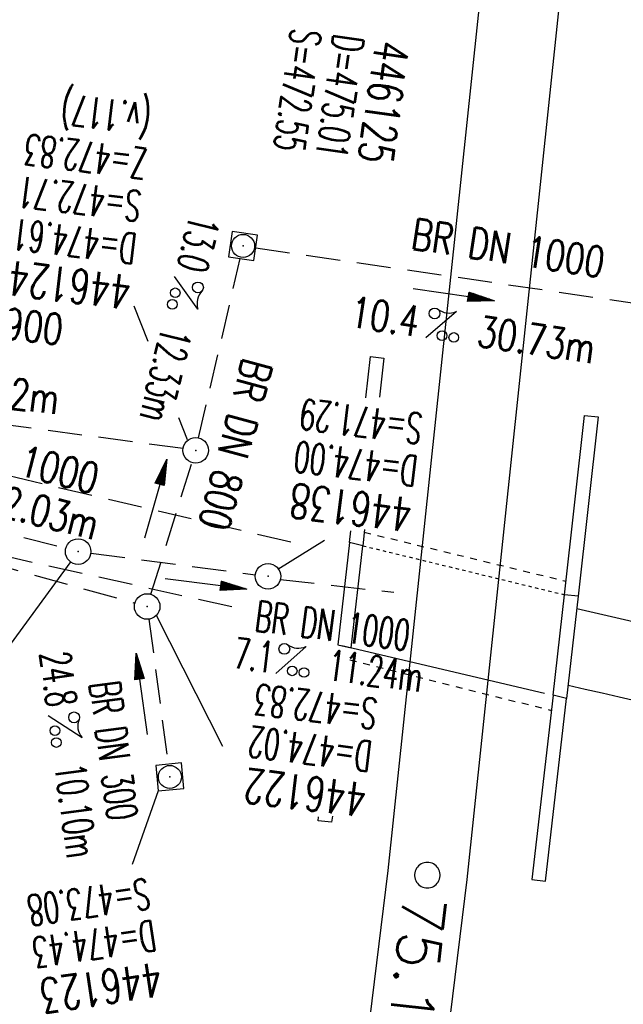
# Model space of a CAD drawing. Extents: x 459406 to 461721, y 413308 to 423218.
# Tile 50 of 256: x 461093 to 461129, y 414811 to 414869. Entities that reach past the tile are written whole.
import ezdxf
from ezdxf.enums import TextEntityAlignment as Align

# ---------------------------------------------------------------- set-up
doc = ezdxf.new("R2010")
doc.units = 0
doc.header["$LTSCALE"] = 2
doc.header["$MEASUREMENT"] = 0
for name, pattern in [('AUSGEZOGEN', [0]), ('GESTRICH-X2', [1.5, 1, -0.5]), ('LT00', [0]), ('LT01', [0.2, 0.1, -0.1]), ('LT02', [0.4, 0.2, -0.2])]:
    doc.linetypes.add(name, pattern=pattern)
doc.layers.get('0').update_dxf_attribs({"linetype": 'AUSGEZOGEN'})
for name, color, linetype in [('250-GRENZL', 8, 'AUSGEZOGEN'), ('FBR', 8, 'CONTINUOUS'), ('KANAL', 7, 'GESTRICH-X2'), ('LAGEPLAN', 15, 'AUSGEZOGEN'), ('NBS-TRASSE', 7, 'CONTINUOUS'), ('PFEIL', 7, 'CONTINUOUS'), ('SCHACHTNR', 6, 'CONTINUOUS'), ('Schmutzw', 30, 'GESTRICH-X2'), ('SCHSYMBOL', 7, 'AUSGEZOGEN'), ('STRASSE', 8, 'AUSGEZOGEN'), ('TEXTO', 4, 'CONTINUOUS'), ('TEXTU', 4, 'CONTINUOUS'), ('WEG', 8, 'GESTRICH-X2')]:
    doc.layers.add(name, color=color, linetype=linetype)
doc.styles.add('ROMANS', font='romans.shx', dxfattribs={"width": 0.8})
doc.styles.get("Standard").update_dxf_attribs({"font": 'TXT.SHX'})

# ---------------------------------------------------------------- blocks, each defined once
blk = doc.blocks.new('GST')
at = {"color": 0}
blk.add_circle((0, 0), 0.75, dxfattribs=at)
blk.add_point((0, 0), dxfattribs=at)
blk = doc.blocks.new('10')
blk.add_blockref('GST', (0, 0))
blk = doc.blocks.new('PROM')
blk.add_line((1.566, 1.817), (0.019, 0.015))
for centre, radius in [((0.317, 1.51), 0.317), ((0.943, 0.291), 0.283), ((1.645, 0.287), 0.283)]:
    blk.add_circle(centre, radius)
blk.add_arc((0.992, 2.682), 1.033, 239.14139, 303.35492)
blk = doc.blocks.new('PFEIL2')
at = {"color": 0}
for p, q in [((0.88, 0.002), (-2.401, -0.012)), ((0.881, -0.271), (0.879, 0.276)), ((0.879, 0.276), (2.429, 0.009)), ((0.911, 0.27), (0.879, 0.265)), ((0.965, 0.261), (0.879, 0.246)), ((1.019, 0.252), (0.879, 0.228)), ((1.073, 0.242), (0.879, 0.209)), ((1.127, 0.233), (0.879, 0.191)), ((1.181, 0.224), (0.879, 0.172)), ((1.235, 0.214), (0.879, 0.154)), ((1.289, 0.205), (0.879, 0.135)), ((1.343, 0.196), (0.879, 0.117)), ((1.397, 0.187), (0.879, 0.098)), ((1.451, 0.177), (0.879, 0.08)), ((1.505, 0.168), (0.879, 0.061)), ((1.559, 0.159), (0.88, 0.043)), ((1.613, 0.149), (0.88, 0.024)), ((1.668, 0.14), (0.88, 0.006)), ((1.722, 0.131), (0.88, -0.013)), ((1.776, 0.121), (0.88, -0.031)), ((1.83, 0.112), (0.88, -0.05)), ((1.884, 0.103), (0.88, -0.068)), ((1.938, 0.094), (0.88, -0.087)), ((1.992, 0.084), (0.88, -0.105)), ((2.046, 0.075), (0.88, -0.124)), ((2.1, 0.066), (0.88, -0.142)), ((2.154, 0.056), (0.88, -0.161)), ((2.208, 0.047), (0.88, -0.179)), ((2.262, 0.038), (0.881, -0.198)), ((2.316, 0.029), (0.881, -0.216)), ((2.37, 0.019), (0.881, -0.235)), ((2.424, 0.01), (0.881, -0.253)), ((2.429, 0.009), (0.881, -0.271))]:
    blk.add_line(p, q, dxfattribs=at)
blk = doc.blocks.new('20')
blk.add_lwpolyline([(-0.754, -0.751), (0.754, -0.751), (0.754, 0.75), (-0.754, 0.75)], close=True)
blk.add_circle((0, 0), 0.676)
blk.add_point((0, 0))

msp = doc.modelspace()

# ---------------------------------------------------------------- linework, layer by layer
at = {"layer": '250-GRENZL'}
msp.add_line((461112.224, 414832.373), (461124.133, 414829.584), dxfattribs=at)
at = {"layer": 'FBR'}
for points in [[(461038.149, 414844.685), (461038.11, 414844.371), (461031.951, 414794.752), (461025.792, 414745.133, -0.00001), (461022.712, 414720.323, 0.00001), (461019.632, 414695.514, 0.000001), (461016.553, 414670.704), (461013.473, 414645.894), (461009.446, 414613.446), (461007.314, 414596.275, -0.000009), (461004.234, 414571.465, 0.00001), (461001.154, 414546.656), (460994.995, 414497.037), (460988.836, 414447.418), (460982.677, 414397.799, -0.000009), (460979.597, 414372.989, 0.000009), (460976.517, 414348.179)], [(461041.626, 414844.281), (461041.584, 414843.939), (461035.425, 414794.32), (461029.266, 414744.701, -0.00001), (461026.186, 414719.892, 0.00001), (461023.106, 414695.082, 0.000001), (461020.026, 414670.272), (461016.947, 414645.462), (461012.919, 414613.015), (461010.788, 414595.843, -0.000009), (461007.708, 414571.034, 0.00001), (461004.628, 414546.224), (460998.469, 414496.605), (460992.31, 414446.986), (460986.151, 414397.367, -0.000009), (460983.071, 414372.557, 0.000009), (460979.991, 414347.747)], [(461055.774, 414832.433), (461050.807, 414792.411), (461044.648, 414742.792, -0.00001), (461041.568, 414717.982, 0.00001), (461038.488, 414693.173, 0.000001), (461035.408, 414668.363), (461032.329, 414643.553), (461028.301, 414611.106), (461026.17, 414593.934, -0.000009), (461023.09, 414569.124, 0.00001), (461020.01, 414544.315), (461013.851, 414494.696), (461007.692, 414445.077), (461001.533, 414395.458, -0.000009), (460998.453, 414370.648, 0.000009), (460995.373, 414345.838)], [(461070.084, 415101.949, 0.000001), (461068.906, 415092.467, 0.000018)], [(461073.557, 415101.518, 0.000001), (461072.38, 415092.035, 0.000018)], [(461088.691, 415099.639, 0.000001), (461087.514, 415090.157, 0.000018)], [(460985.9, 414549.589, 0), (460985.772, 414548.565), (460979.613, 414498.946), (460973.454, 414449.327), (460967.295, 414399.708, -0.000009), (460964.215, 414374.898, 0.000009), (460961.135, 414350.088), (460954.976, 414300.469), (460948.817, 414250.85), (460942.658, 414201.231, -0.00001), (460939.578, 414176.422, 0.00001), (460936.498, 414151.612, 0.000001), (460933.419, 414126.802), (460930.339, 414101.992), (460926.312, 414069.544), (460924.18, 414052.373, -0.000009), (460921.1, 414027.564, 0.00001), (460918.02, 414002.754), (460911.861, 413953.135), (460905.702, 413903.516, 0.000001), (460902.623, 413878.706, -0.000001), (460899.543, 413853.896, -0.00001), (460896.463, 413829.087, 0.00001), (460893.383, 413804.277)], [(460951.88, 414149.703, 0.000001), (460948.801, 414124.893)], [(460955.354, 414149.271, 0.000001), (460952.274, 414124.461)], [(460970.736, 414147.362, 0.000001), (460967.656, 414122.552)], [(460921.084, 413901.607, 0.000001), (460918.005, 413876.797, -0.000001), (460914.925, 413851.987, -0.00001)], [(460924.558, 413901.175, 0.000001), (460921.478, 413876.365, -0.000001), (460918.399, 413851.555, -0.00001)], [(460939.94, 413899.266, 0.000001), (460936.86, 413874.456, -0.000001), (460933.781, 413849.646, -0.00001)], [(461050.429, 414943.61, -0.000009), (461047.349, 414918.8, 0.000009), (461044.269, 414893.99), (461039.102, 414852.363)], [(461053.903, 414943.178, -0.000009), (461050.823, 414918.368, 0.000009), (461047.743, 414893.558), (461042.581, 414851.973)], [(461069.037, 414941.3, -0.000009), (461065.956, 414916.489, 0.000009), (461062.877, 414891.68), (461058.95, 414860.047)]]:
    msp.add_lwpolyline(points, format="xyb", dxfattribs=at)
at = {"layer": 'KANAL'}
for p, q in [((461107.175, 414855.747), (461136.102, 414851.519)), ((461103.821, 414844.577), (461106.264, 414855.124)), ((461102.909, 414843.946), (461063.37, 414849.255)), ((461071.063, 414842.969), (461100.094, 414834.875)), ((461101.025, 414835.389), (461103.429, 414843.13)), ((461100.906, 414833.938), (461102.031, 414825.406))]:
    msp.add_line(p, q, dxfattribs=at)
at = {"layer": 'LAGEPLAN', "linetype": 'LT00'}
for p, q in [((461113.634, 414846.941), (461113.907, 414849.358)), ((461113.907, 414849.358), (461114.701, 414849.268)), ((461114.701, 414849.268), (461114.443, 414846.972)), ((461125.307, 414835.363), (461126.481, 414845.898)), ((461126.481, 414845.898), (461127.276, 414845.809)), ((461127.276, 414845.809), (461126.102, 414835.275)), ((461112.676, 414838.427), (461112.753, 414839.118)), ((461113.566, 414839.187), (461113.46, 414838.243)), ((461112.676, 414838.427), (461112.001, 414832.422)), ((461113.46, 414838.243), (461112.676, 414838.427)), ((461112.785, 414832.238), (461113.46, 414838.243)), ((461124.635, 414829.456), (461125.307, 414835.363)), ((461126.102, 414835.275), (461125.307, 414835.363)), ((461126.102, 414835.275), (461125.419, 414829.272)), ((461112.001, 414832.422), (461112.785, 414832.238)), ((461124.635, 414829.456), (461123.391, 414818.634)), ((461124.186, 414818.543), (461125.419, 414829.272)), ((461125.419, 414829.272), (461124.635, 414829.456)), ((461110.837, 414822.087), (461110.864, 414822.326)), ((461111.673, 414822.364), (461111.632, 414821.998)), ((461111.632, 414821.998), (461110.837, 414822.087)), ((461123.391, 414818.634), (461124.186, 414818.543))]:
    msp.add_line(p, q, dxfattribs=at)
at = {"layer": 'LAGEPLAN', "linetype": 'LT02'}
for p, q in [((461113.549, 414839.038), (461125.396, 414836.158)), ((461112.707, 414831.537), (461124.533, 414828.568))]:
    msp.add_line(p, q, dxfattribs=at)
at = {"layer": 'LAGEPLAN', "linetype": 'LT01'}
msp.add_line((461113.46, 414838.243), (461125.307, 414835.363), dxfattribs=at)
at = {"layer": 'NBS-TRASSE'}
for p, q in [((461116.617, 414819.293), (461116.572, 414819.21)), ((461116.672, 414819.369), (461116.617, 414819.293)), ((461116.737, 414819.438), (461116.672, 414819.369)), ((461116.809, 414819.498), (461116.737, 414819.438)), ((461116.889, 414819.548), (461116.809, 414819.498)), ((461116.974, 414819.588), (461116.889, 414819.548)), ((461117.064, 414819.618), (461116.974, 414819.588)), ((461117.156, 414819.635), (461117.064, 414819.618)), ((461117.25, 414819.641), (461117.156, 414819.635)), ((461117.344, 414819.635), (461117.25, 414819.641)), ((461117.437, 414819.618), (461117.344, 414819.635)), ((461117.526, 414819.588), (461117.437, 414819.618)), ((461117.612, 414819.548), (461117.526, 414819.588)), ((461117.691, 414819.498), (461117.612, 414819.548)), ((461117.764, 414819.438), (461117.691, 414819.498)), ((461117.828, 414819.369), (461117.764, 414819.438)), ((461117.884, 414819.293), (461117.828, 414819.369)), ((461117.929, 414819.21), (461117.884, 414819.293)), ((461116.514, 414819.032), (461116.502, 414818.938)), ((461116.502, 414818.938), (461116.502, 414818.844)), ((461116.502, 414818.844), (461116.514, 414818.751)), ((461116.537, 414819.123), (461116.514, 414819.032)), ((461116.514, 414818.751), (461116.537, 414818.659)), ((461116.572, 414819.21), (461116.537, 414819.123)), ((461116.537, 414818.659), (461116.572, 414818.572)), ((461117.964, 414819.123), (461117.929, 414819.21)), ((461117.929, 414818.572), (461117.964, 414818.659)), ((461117.987, 414819.032), (461117.964, 414819.123)), ((461117.964, 414818.659), (461117.987, 414818.751)), ((461117.999, 414818.938), (461117.987, 414819.032)), ((461117.987, 414818.751), (461117.999, 414818.844)), ((461117.999, 414818.844), (461117.999, 414818.938)), ((461116.572, 414818.572), (461116.617, 414818.489)), ((461116.617, 414818.489), (461116.672, 414818.413)), ((461116.672, 414818.413), (461116.737, 414818.344)), ((461116.737, 414818.344), (461116.809, 414818.284)), ((461116.809, 414818.284), (461116.889, 414818.234)), ((461116.889, 414818.234), (461116.974, 414818.194)), ((461116.974, 414818.194), (461117.064, 414818.165)), ((461117.064, 414818.165), (461117.156, 414818.147)), ((461117.156, 414818.147), (461117.25, 414818.141)), ((461117.25, 414818.141), (461117.344, 414818.147)), ((461117.344, 414818.147), (461117.437, 414818.165)), ((461117.437, 414818.165), (461117.526, 414818.194)), ((461117.526, 414818.194), (461117.612, 414818.234)), ((461117.612, 414818.234), (461117.691, 414818.284)), ((461117.691, 414818.284), (461117.764, 414818.344)), ((461117.764, 414818.344), (461117.828, 414818.413)), ((461117.828, 414818.413), (461117.884, 414818.489)), ((461117.884, 414818.489), (461117.929, 414818.572))]:
    msp.add_line(p, q, dxfattribs=at)
for points in [[(461132.59, 415003.095), (461125.422, 414918.56), (461114.932, 414819.159), (461102.754, 414719.938), (461093.747, 414653.048)], [(461137.303, 415003.095), (461130.061, 414918.122), (461119.562, 414818.631), (461107.376, 414719.343), (461098.371, 414652.473)]]:
    msp.add_lwpolyline(points, dxfattribs=at)
at = {"layer": 'SCHACHTNR'}
for p, q in [((461100.86, 414850.248), (461100.034, 414852.31)), ((461103.178, 414844.465), (461102.664, 414845.748)), ((461108.479, 414836.865), (461111.206, 414838.577)), ((461096.326, 414837.31), (461091.621, 414830.895)), ((461101.321, 414834.17), (461105.233, 414826.462)), ((461101.456, 414823.841), (461099.93, 414819.526))]:
    msp.add_line(p, q, dxfattribs=at)
at = {"layer": 'Schmutzw'}
for p, q in [((461076.125, 414843.188), (461096.031, 414838.094)), ((461097.5, 414837.813), (461107.156, 414836.531)), ((461108.622, 414836.258), (461115.291, 414835.51))]:
    msp.add_line(p, q, dxfattribs=at)
at = {"layer": 'STRASSE'}
for points in [[(461126.021, 414834.564, -0.001833), (461158.689, 414826.899, -0.001382), (461166.404, 414825.036, -0.000115), (461184.233, 414820.675, -0.000923), (461186.448, 414820.128, -0.021354), (461199.476, 414816.289, -0.028791), (461208.809, 414812.488, -0.001477), (461219.865, 414807.184, -0.00071), (461242.823, 414796.046, -0.00002), (461262.773, 414786.332, 0.000049), (461270.817, 414782.415, 0.00026), (461278.113, 414778.868, 0.00022), (461286.746, 414774.682, 0.00908), (461294.102, 414771.283, 0.005565), (461306.26, 414766.09, 0.004561), (461312.476, 414763.583, 0.00403)], [(461290.799, 414768.018, -0.0051), (461284.949, 414770.689, -0.001275), (461275.216, 414775.284, -0.00194), (461268.838, 414778.345, -0.00058), (461262.117, 414781.613, 0.000183), (461240.848, 414791.974, 0.000672), (461217.565, 414803.267, 0.001496), (461207.086, 414808.294, 0.028772), (461197.94, 414812.019, 0.021345), (461185.176, 414815.78, 0.000932), (461183.02, 414816.312, 0.000114), (461165.341, 414820.637, 0.001383), (461157.61, 414822.503, 0.001814), (461125.506, 414830.038)]]:
    msp.add_lwpolyline(points, format="xyb", dxfattribs=at)
at = {"layer": 'WEG'}
msp.add_line((461105.771, 414834.649), (461091.224, 414837.902), dxfattribs=at)
at = {"layer": 'WEG', "flags": 128}
msp.add_lwpolyline([(461109.233, 414838.449), (461091.688, 414842.575), (461081.508, 414844.67), (461080.827, 414846.006), (461080.135, 414848.252), (461079.636, 414850.964), (461079.443, 414855.883), (461079.284, 414860.176), (461079.716, 414876.019), (461085.102, 414954.547)], dxfattribs=at)

# ---------------------------------------------------------------- block references
at = {"layer": 'PFEIL'}
for p, rotation in [((461118.785, 414852.993), 351.3122239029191), ((461101.299, 414840.999), 74.13339536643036), ((461104.249, 414835.996), 352.5734), ((461100.476, 414829.535), 97.57250000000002)]:
    msp.add_blockref('PFEIL2', p, dxfattribs=dict(at, rotation=rotation))
at = {"layer": 'SCHSYMBOL'}
for name, p, rotation in [('20', (461106.433, 414855.855), 351.686137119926), ('10', (461103.652, 414843.846), 262.924), ('10', (461096.749, 414837.9), 262.924), ('10', (461107.896, 414836.447), 262.924), ('10', (461100.802, 414834.673), 262.924), ('20', (461102.133, 414824.661), 275.3161768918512)]:
    msp.add_blockref(name, p, dxfattribs=dict(at, rotation=rotation))
at = {"layer": 'TEXTU'}
for p, rotation in [((461102.391, 414854.087), 256.1782612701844), ((461117.133, 414850.442), 351.3122239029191), ((461108.343, 414830.725), 352.5734), ((461094.972, 414828.276), 277.5725)]:
    msp.add_blockref('PROM', p, dxfattribs=dict(at, rotation=rotation))

# ---------------------------------------------------------------- texts
at = {"layer": 'NBS-TRASSE', "linetype": 'LT00', "oblique": 0, "width": 1}
msp.add_text('75.1', height=2.5, rotation=263.43999, dxfattribs=at).set_placement((461115.866, 414817.792))
at = {"layer": 'SCHACHTNR', "style": 'ROMANS'}
for s, height, rotation, width, p in [('S=472.55', 1.8, 261.71789, 0.6, (461109.262, 414868.691)), ('D=475.01', 1.8, 261.71789, 0.6, (461111.755, 414868.357)), ('446125', 2, 261.71789, 0.7, (461114.217, 414867.993)), ('(v.117)', 1.8, 172.924, 0.6, (461101.112, 414864.17)), ('Z=472.83', 1.8, 172.924, 0.6, (461100.884, 414861.551)), ('S=472.71', 1.8, 172.924, 0.6, (461100.541, 414859.066)), ('D=474.61', 1.8, 172.924, 0.6, (461100.259, 414856.566)), ('446124', 2, 172.924, 0.7, (461099.947, 414854.097)), ('S=471.29', 1.8, 172.924, 0.6, (461117.045, 414845.996)), ('D=474.00', 1.8, 172.924, 0.6, (461116.763, 414843.496)), ('446138', 2, 172.924, 0.7, (461116.451, 414841.027)), ('S=472.83', 1.8, 172.924, 0.6, (461114.39, 414829.246)), ('D=474.02', 1.8, 172.924, 0.6, (461114.078, 414826.746)), ('446122', 2, 172.924, 0.7, (461113.765, 414824.277)), ('S=473.08', 1.8, 188.30298, 0.6, (461100.813, 414818.723)), ('D=474.43', 1.8, 188.30298, 0.6, (461101.165, 414816.261)), ('446123', 2, 188.30298, 0.7, (461101.519, 414813.797))]:
    msp.add_text(s, height=height, rotation=rotation, dxfattribs=dict(at, width=width)).set_placement(p)
at = {"layer": 'TEXTO', "style": 'ROMANS'}
for s, rotation, width, p in [('BR DN 1000', 351.31222, 0.75, (461121.864, 414854.835)), ('BR Ei 600/900', 353.3609, 0.75, (461088.76, 414850.843)), ('BR DN 800', 255.06094, 0.75, (461105.122, 414844.412)), ('BR DN 1000', 345.6306, 0.75, (461092.149, 414842.673)), ('BR DN 1000', 352.5734, 0.6, (461111.574, 414832.657)), ('BR DN 300', 277.5725, 0.6, (461097.939, 414826.095))]:
    msp.add_text(s, height=1.8, rotation=rotation, dxfattribs=dict(at, width=width)).set_placement(p, align=Align.CENTER)
at = {"layer": 'TEXTU', "style": 'ROMANS'}
for s, rotation, width, p in [('13.0', 256.17826, 0.6, (461103.307, 414857.754)), ('10.4', 351.31222, 0.75, (461112.627, 414851.12)), ('30.73m', 351.31222, 0.75, (461120.089, 414849.979)), ('12.33m', 256.17826, 0.6, (461101.666, 414851.159)), ('41.32m', 353.3609, 0.75, (461088.637, 414846.765)), ('22.03m', 345.6306, 0.75, (461090.959, 414840.296)), ('7.1', 352.5734, 0.6, (461105.798, 414831.07)), ('24.8', 277.5725, 0.6, (461094.487, 414831.908)), ('11.24m', 352.5734, 0.6, (461111.33, 414830.351)), ('10.10m', 277.5725, 0.6, (461095.362, 414825.314))]:
    msp.add_text(s, height=1.8, rotation=rotation, dxfattribs=dict(at, width=width)).set_placement(p)

doc.saveas('drawing.dxf')
